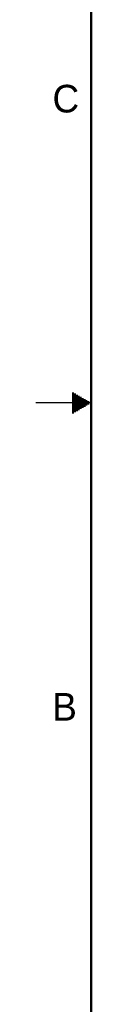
# Model space of a CAD drawing. Header units: inches. Extents: x 0 to 34, y 0 to 22.
# Tile 2 of 47: x 0 to 0.5, y 5.6 to 14.5. Entities that reach past the tile are written whole.
import ezdxf

# ---------------------------------------------------------------- set-up
doc = ezdxf.new("R2010")
doc.units = ezdxf.units.IN
doc.header["$LTSCALE"] = 1.87
doc.header["$MEASUREMENT"] = 0
doc.layers.get('0').update_dxf_attribs({"linetype": 'CONTINUOUS'})
doc.styles.add('TEXTSTYLE_2', font='txt')

msp = doc.modelspace()

# ---------------------------------------------------------------- linework, layer by layer
at = {"color": 2, "linetype": 'CONTINUOUS'}
for p, q in [((0.3303, 11.09), (0.3441, 11.09)), ((0.3303, 11.08), (0.3614, 11.08)), ((0.3303, 11.07), (0.3788, 11.07)), ((0.3303, 11.06), (0.3961, 11.06)), ((0.3303, 11.05), (0.4134, 11.05)), ((0.3303, 11.04), (0.4307, 11.04)), ((0.5, 11), (0, 11)), ((0.3303, 11.03), (0.448, 11.03)), ((0.3303, 11.02), (0.4654, 11.02)), ((0.3303, 11.01), (0.4827, 11.01)), ((0.3303, 10.99), (0.4827, 10.99)), ((0.3303, 10.98), (0.4654, 10.98)), ((0.3303, 10.97), (0.448, 10.97)), ((0.3303, 10.96), (0.4307, 10.96)), ((0.3303, 10.95), (0.4134, 10.95)), ((0.3303, 10.94), (0.3961, 10.94)), ((0.3303, 10.93), (0.3788, 10.93)), ((0.3303, 10.92), (0.3614, 10.92)), ((0.3303, 10.91), (0.3441, 10.91))]:
    msp.add_line(p, q, dxfattribs=at)
at = {"color": 7, "linetype": 'CONTINUOUS', "const_width": 0.02}
msp.add_lwpolyline([(0.5, 21.5), (0.5, 0.5)], dxfattribs=at)

# ---------------------------------------------------------------- texts
at = {"color": 2, "linetype": 'CONTINUOUS', "char_height": 0.25, "width": 0.25, "attachment_point": 1, "line_spacing_factor": 0.9, "style": 'TEXTSTYLE_2'}
for s, insert in [('C', (0.1508, 13.8746)), ('B', (0.1484, 8.3757))]:
    msp.add_mtext(s, dxfattribs=dict(at, insert=insert))

doc.saveas('drawing.dxf')
